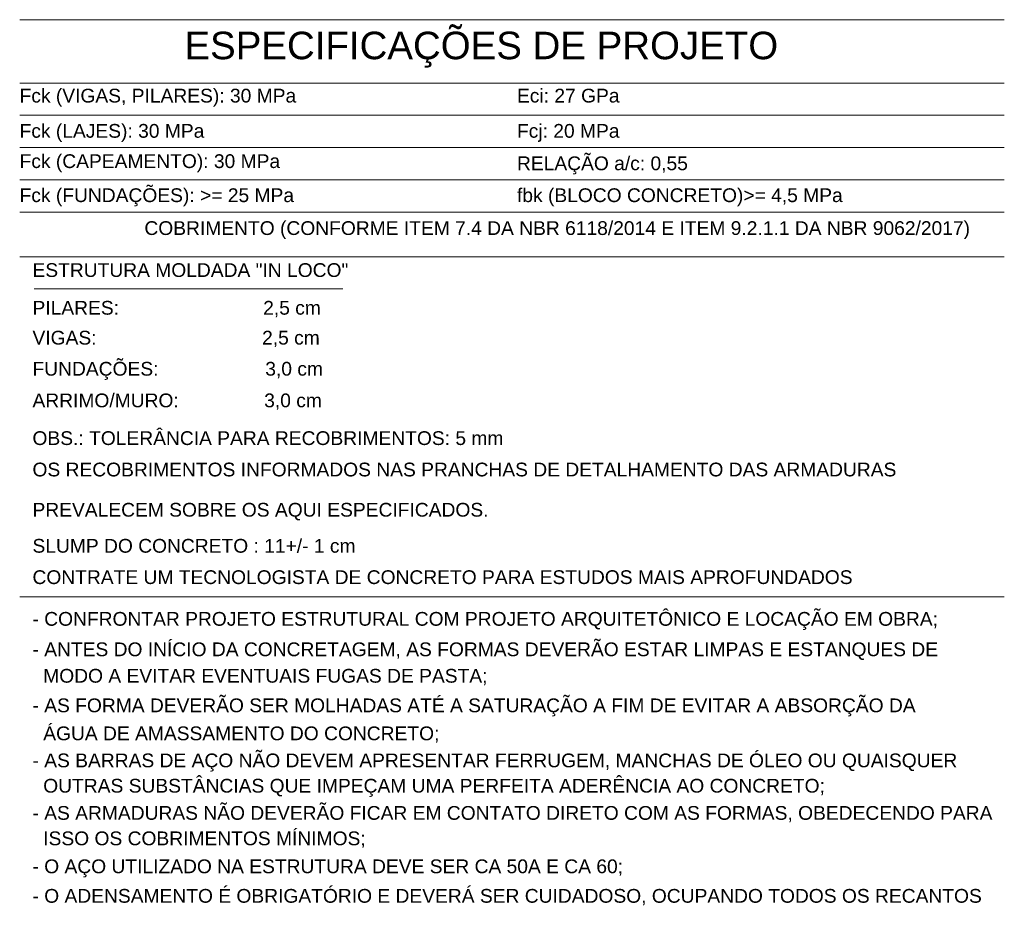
# Model space of a CAD drawing. Header units: centimetres. Extents: x -286 to 6967, y -466 to 803.
# Tile 58 of 73: x 5111 to 5569, y 330 to 742. Entities that reach past the tile are written whole.
import ezdxf

# ---------------------------------------------------------------- set-up
doc = ezdxf.new("R2010")
doc.units = ezdxf.units.CM
doc.layers.add('A-DETL', color=7, linetype='Continuous', lineweight=18, true_color=0x00a600)
doc.layers.add('G-ANNO-TEXT', color=7, linetype='Continuous', lineweight=9)
doc.styles.add('Arial_6', font='arial.ttf', dxfattribs={"height": 6.4})
doc.styles.add('Arial_7', font='arial.ttf', dxfattribs={"height": 12.8})
doc.styles.add('Arial_B_4', font='arial.ttf', dxfattribs={"height": 6.4})

msp = doc.modelspace()

# ---------------------------------------------------------------- linework, layer by layer
at = {"layer": 'A-DETL', "color": 7}
for p, q in [((5110.937, 742.146), (5568.933, 742.146)), ((5110.937, 712.659), (5568.933, 712.659)), ((5110.937, 697.659), (5568.933, 697.659)), ((5110.937, 682.659), (5568.933, 682.659)), ((5110.937, 667.659), (5568.933, 667.659)), ((5110.937, 652.659), (5568.933, 652.659)), ((5110.937, 631.9), (5568.933, 631.9)), ((5117.684, 616.9), (5261.216, 616.9)), ((5110.937, 473.674), (5568.933, 473.674))]:
    msp.add_line(p, q, dxfattribs=at)

# ---------------------------------------------------------------- texts
at = {"layer": 'G-ANNO-TEXT', "insert": (5187.567, 736.561), "char_height": 12.8, "width": 337.60664, "attachment_point": 1, "style": 'Arial_7'}
msp.add_mtext('ESPECIFICAÇÕES DE PROJETO', dxfattribs=at)
at = {"layer": 'G-ANNO-TEXT', "color": 18, "true_color": 0x010000, "char_height": 6.4, "attachment_point": 1}
for s, insert, width, style in [('Fck (VIGAS, PILARES): 30 MPa', (5110.885, 710.018), 159.31134, 'Arial_6'), ('Eci: 27 GPa', (5342.253, 710.018), 59.26074, 'Arial_6'), ('Fck (LAJES): 30 MPa', (5110.885, 693.63), 106.4641, 'Arial_6'), ('Fcj: 20 MPa', (5342.253, 693.63), 59.0042, 'Arial_6'), ('Fck (CAPEAMENTO): 30 MPa', (5110.885, 679.539), 149.56282, 'Arial_6'), ('RELAÇÃO a/c: 0,55', (5342.253, 678.539), 98.51136, 'Arial_6'), ('Fck (FUNDAÇÕES): >= 25 MPa', (5110.885, 663.701), 157.51556, 'Arial_6'), ('fbk (BLOCO CONCRETO)>= 4,5 MPa', (5342.253, 663.701), 186.76112, 'Arial_6'), ('COBRIMENTO (CONFORME ITEM 7.4 DA NBR 6118/2014 E ITEM 9.2.1.1 DA NBR 9062/2017)', (5168.951, 648.402), 473.57284, 'Arial_6'), ('ESTRUTURA MOLDADA "IN LOCO"', (5116.885, 628.877), 187.01766, 'Arial_B_4'), ('PILARES:                           2,5 cm', (5116.885, 611.328), 166.49446, 'Arial_6'), ('VIGAS:                               2,5 cm', (5116.885, 597.426), 165.72484, 'Arial_6'), ('FUNDAÇÕES:                    3,0 cm', (5116.885, 582.965), 167.26408, 'Arial_6'), ('ARRIMO/MURO:                3,0 cm', (5116.885, 568.256), 165.98138, 'Arial_6'), ('OBS.: TOLERÂNCIA PARA RECOBRIMENTOS: 5 mm', (5116.885, 550.703), 270.6497, 'Arial_6'), ('OS RECOBRIMENTOS INFORMADOS NAS PRANCHAS DE DETALHAMENTO DAS ARMADURAS', (5116.885, 536.097), 495.89182, 'Arial_6'), ('PREVALECEM SOBRE OS AQUI ESPECIFICADOS.', (5116.885, 517.379), 262.44042, 'Arial_6'), ('SLUMP DO CONCRETO : 11+/- 1 cm', (5116.885, 500.611), 185.22188, 'Arial_6'), ('CONTRATE UM TECNOLOGISTA DE CONCRETO PARA ESTUDOS MAIS APROFUNDADOS', (5116.885, 486.029), 470.23782, 'Arial_6'), ('- CONFRONTAR PROJETO ESTRUTURAL COM PROJETO ARQUITETÔNICO E LOCAÇÃO EM OBRA;', (5116.885, 466.628), 518.72388, 'Arial_6'), ('- ANTES DO INÍCIO DA CONCRETAGEM, AS FORMAS DEVERÃO ESTAR LIMPAS E ESTANQUES DE', (5116.885, 452.463), 520.26312, 'Arial_6'), ('MODO A EVITAR EVENTUAIS FUGAS DE PASTA;', (5121.885, 440.148), 255.51384, 'Arial_6'), ('- AS FORMA DEVERÃO SER MOLHADAS ATÉ A SATURAÇÃO A FIM DE EVITAR A ABSORÇÃO DA', (5116.885, 426.398), 507.69266, 'Arial_6'), ('ÁGUA DE AMASSAMENTO DO CONCRETO;', (5121.885, 413.367), 227.0379, 'Arial_6'), ('- AS BARRAS DE AÇO NÃO DEVEM APRESENTAR FERRUGEM, MANCHAS DE ÓLEO OU QUAISQUER', (5116.885, 400.784), 531.29434, 'Arial_6'), ('OUTRAS SUBSTÂNCIAS QUE IMPEÇAM UMA PERFEITA ADERÊNCIA AO CONCRETO;', (5121.885, 389.006), 448.945, 'Arial_6'), ('- AS ARMADURAS NÃO DEVERÃO FICAR EM CONTATO DIRETO COM AS FORMAS, OBEDECENDO PARA', (5116.885, 376.352), 550.79138, 'Arial_6'), ('ISSO OS COBRIMENTOS MÍNIMOS;', (5121.885, 364.525), 184.45226, 'Arial_6'), ('- O AÇO UTILIZADO NA ESTRUTURA DEVE SER CA 50A E CA 60;', (5116.885, 351.518), 339.65896, 'Arial_6'), ('- O ADENSAMENTO É OBRIGATÓRIO E DEVERÁ SER CUIDADOSO, OCUPANDO TODOS OS RECANTOS', (5116.885, 337.778), 544.63442, 'Arial_6')]:
    msp.add_mtext(s, dxfattribs=dict(at, insert=insert, width=width, style=style))

doc.saveas('drawing.dxf')
